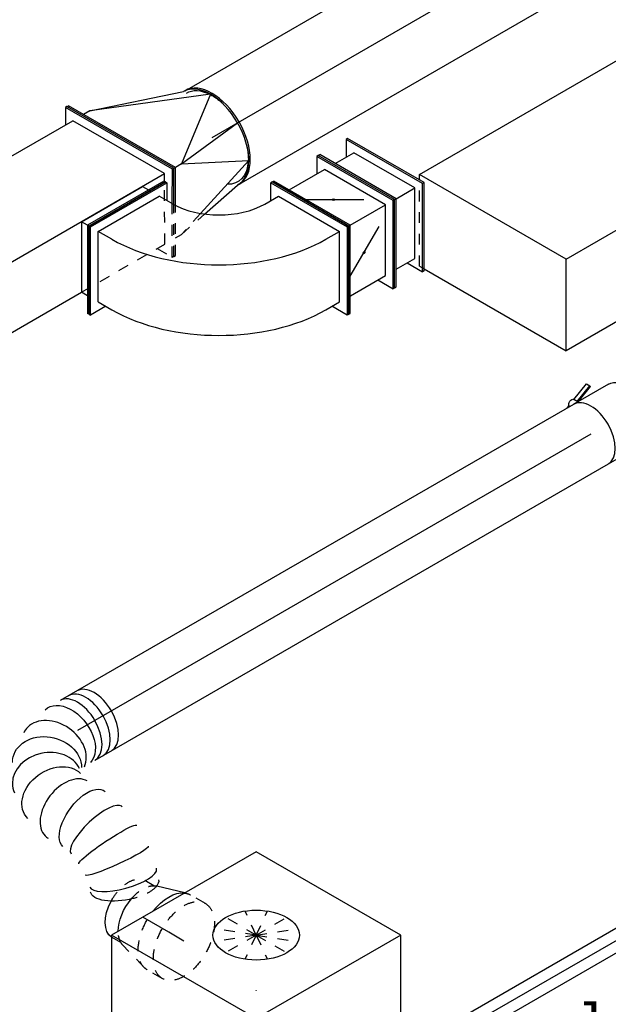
# Model space of a CAD drawing. Extents: x -257677 to 221252, y -185516 to 120782.
# Tile 142 of 171: x -51427 to -50065, y -13513 to -11234. Entities that reach past the tile are written whole.
import ezdxf
from ezdxf.enums import TextEntityAlignment as Align
from ezdxf.lldxf.tags import DXFTag

# ---------------------------------------------------------------- set-up
doc = ezdxf.new("R2010")
doc.units = 0
doc.header["$LTSCALE"] = 50
doc.linetypes.add('STREEPJES', pattern=[0.1, 0.05, -0.05])
doc.layers.get('0').update_dxf_attribs({"linetype": 'CONTINUOUS'})
for name, color, linetype in [('WL524---_D', 153, 'CONTINUOUS'), ('WL524---_HARTLIJN', 8, 'CONTINUOUS'), ('WL570---_TOEVOER', 3, 'CONTINUOUS'), ('WL570---_TOEVOER_HL', 8, 'CONTINUOUS'), ('WL570---_TOEVOER_RST', 2, 'CONTINUOUS'), ('WL570---_TOEVOER_RST_HL', 1, 'CONTINUOUS'), ('WL5911--_D', 2, 'CONTINUOUS'), ('WM570---_TOEVOER_PR', 1, 'CONTINUOUS'), ('WM570---_TOEVOER_RST_PR', 1, 'CONTINUOUS')]:
    doc.layers.add(name, color=color, linetype=linetype)
doc.styles.add('BURO-018', font='ARIAL.TTF', dxfattribs={"height": 63})
doc.styles.add('BURO-025', font='ARIAL.TTF', dxfattribs={"height": 125})
tags = doc.linetypes.add('CENTER2', pattern=[28.575, 19.05, -3.175, 3.175, -3.175]).pattern_tags.tags
tags[10:11] = [DXFTag(74, 4), DXFTag(75, 0), DXFTag(340, '0'), DXFTag(46, 1.0), DXFTag(50, 0.0), DXFTag(44, 0.0), DXFTag(45, 0.0)]
tags[8:9] = [DXFTag(74, 4), DXFTag(75, 0), DXFTag(340, '0'), DXFTag(46, 1.0), DXFTag(50, 0.0), DXFTag(44, 0.0), DXFTag(45, 0.0)]
tags[6:7] = [DXFTag(74, 4), DXFTag(75, 0), DXFTag(340, '0'), DXFTag(46, 1.0), DXFTag(50, 0.0), DXFTag(44, 0.0), DXFTag(45, 0.0)]
tags[4:5] = [DXFTag(74, 4), DXFTag(75, 0), DXFTag(340, '0'), DXFTag(46, 1.0), DXFTag(50, 0.0), DXFTag(44, 0.0), DXFTag(45, 0.0)]

# ---------------------------------------------------------------- blocks, each defined once
blk = doc.blocks.new('*U1235')
at = {"color": 0, "ltscale": 10}
for p, q in [((5120.6, 212.1, -2970), (5100.2, 176.8, -2970)), ((5124.6, 212.1, -2970), (5120.6, 212.1, -2970)), ((5263.5, -35.4, -2970), (5120.6, 212.1, -2970)), ((5267.5, -35.4, -2970), (5124.6, 212.1, -2970)), ((4.1, 176.8, -2970), (5120.6, 176.8, -2970)), ((5243, -35.4, -2970), (5120.6, 176.8, -2970)), ((126.6, -35.4, -2970), (5243, -35.4, -2970)), ((5223.6, -104.3, -2970), (5263.5, -35.4, -2970)), ((5225.7, -107.9, -2970), (5267.5, -35.4, -2970)), ((5233.8, -51.3, -2970), (5243, -35.4, -2970)), ((5267.5, -35.4, -2970), (5263.5, -35.4, -2970)), ((44.9, -176.8, -2970), (4938.8, -176.8, -2970))]:
    blk.add_line(p, q, dxfattribs=at)
at = {"color": 8, "linetype": 'STREEPJES', "ltscale": 10}
for p, q in [((5161.4, -176.8, -2970), (5233.8, -51.3, -2970)), ((5161.4, -212.1, -2970), (5223.6, -104.3, -2970)), ((5165.5, -212.1, -2970), (5225.7, -107.9, -2970)), ((4938.8, -176.8, -2970), (5161.4, -176.8, -2970)), ((5141, -176.8, -2970), (5161.4, -212.1, -2970)), ((5165.5, -212.1, -2970), (5161.4, -212.1, -2970))]:
    blk.add_line(p, q, dxfattribs=at)
at = {"layer": 'WM570---_TOEVOER_PR', "color": 1, "style": 'BURO-018'}
blk.add_attdef('POSNR', text='', height=90, dxfattribs=at).set_placement((0, 0), align=Align.MIDDLE)
blk = doc.blocks.new('*U1337')
at = {"color": 0, "ltscale": 10}
for p, q in [((-2, 124.9, 855.7), (-3.6, 124.8, 855.7)), ((0, 125, 855.7), (5103.4, 125, 855.7)), ((0, -125, 855.7), (5103.4, -125, 855.7))]:
    blk.add_line(p, q, dxfattribs=at)
blk.add_ellipse((0, 0, 855.7), major_axis=(0, 125), ratio=0.57735, start_param=3.141593, end_param=6.283185, dxfattribs=at)
at = {"layer": 'WL570---_TOEVOER_HL', "linetype": 'CENTER2'}
blk.add_line((0, 0, 855.7), (5103.4, 0, 855.7), dxfattribs=at)
at = {"layer": 'WM570---_TOEVOER_PR', "color": 1, "style": 'BURO-018'}
blk.add_attdef('POSNR', text='', height=90, dxfattribs=at).set_placement((0, 0), align=Align.MIDDLE)
blk = doc.blocks.new('*U1340')
at = {"color": 0, "ltscale": 10}
for p, q in [((-24.5, 212.1, 671), (-20.4, 212.1, 671)), ((118.4, -35.4, 671), (-24.5, 212.1, 671)), ((122.5, -35.4, 671), (-20.4, 212.1, 671)), ((16.3, 176.8, 671), (0, 176.8, 671)), ((277.6, 70.7, 671), (16.3, 176.8, 671)), ((16.3, 176.8, 671), (226.6, 107.3, 671)), ((230.7, 107.3, 671), (226.6, 107.3, 671)), ((277.6, 70.7, 671), (138.8, -35.4, 671)), ((138.8, -35.4, 671), (298.7, -17.7, 671)), ((76.5, -107.9, 671), (118.4, -35.4, 671)), ((78.6, -111.3, 671), (122.5, -35.4, 671)), ((118.4, -35.4, 671), (122.5, -35.4, 671)), ((138.8, -35.4, 671), (122.5, -35.4, 671)), ((138.8, -35.4, 671), (277.6, -106.1, 671)), ((277.6, -106.1, 671), (119.6, -156.7, 671)), ((127.1, -162.7, 671), (226.6, -142.7, 671)), ((230.7, -142.7, 671), (226.6, -142.7, 671))]:
    blk.add_line(p, q, dxfattribs=at)
at = {"color": 8, "linetype": 'STREEPJES', "ltscale": 10}
for p, q in [((16.3, -212.1, 671), (76.5, -107.9, 671)), ((20.4, -212.1, 671), (78.6, -111.3, 671)), ((119.6, -156.7, 671), (57.2, -176.8, 671)), ((40.8, -176.8, 671), (57.2, -176.8, 671)), ((57.2, -176.8, 671), (127.1, -162.7, 671)), ((16.3, -212.1, 671), (20.4, -212.1, 671))]:
    blk.add_line(p, q, dxfattribs=at)
at = {"color": 0, "ltscale": 10}
for centre in [(226.6, -17.7, 671), (230.7, -17.7, 671)]:
    blk.add_ellipse(centre, major_axis=(0, 125), ratio=0.57735, start_param=3.141593, end_param=6.283185, dxfattribs=at)
at = {"color": 0, "ltscale": 10, "extrusion": (-3.41963e-17, 8.3842e-17, -1)}
for start_param, end_param in [(0, 0.72316), (0.738773, 1.070354), (2.071238, 2.404702), (2.416271, 3.500693)]:
    blk.add_ellipse((230.7, -17.7, 671), major_axis=(0, 118.8), ratio=0.57735, start_param=start_param, end_param=end_param, dxfattribs=at)
at = {"layer": 'WM570---_TOEVOER_PR', "color": 1, "style": 'BURO-018'}
blk.add_attdef('POSNR', text='', height=90, dxfattribs=at).set_placement((0, 0), align=Align.MIDDLE)
blk = doc.blocks.new('*U1341')
at = {"color": 0, "ltscale": 10}
for p, q in [((0, 176.8, 536.7), (4.1, 176.8, 536.7)), ((102.1, 0, 536.7), (0, 176.8, 536.7)), ((106.1, 0, 536.7), (4.1, 176.8, 536.7)), ((74.5, 176.8, 536.7), (54.1, 141.4, 536.7)), ((78.6, 176.8, 536.7), (74.5, 176.8, 536.7)), ((176.5, 0, 536.7), (74.5, 176.8, 536.7)), ((180.6, 0, 536.7), (78.6, 176.8, 536.7)), ((24.5, 141.4, 536.7), (74.5, 141.4, 536.7)), ((156.1, 0, 536.7), (74.5, 141.4, 536.7)), ((4.1, -176.8, 536.7), (106.1, 0, 536.7)), ((74.5, -141.4, 536.7), (156.1, 0, 536.7)), ((102.1, 0, 536.7), (106.1, 0, 536.7)), ((106.1, 0, 536.7), (156.1, 0, 536.7)), ((0, -176.8, 536.7), (102.1, 0, 536.7)), ((74.5, -176.8, 536.7), (176.5, 0, 536.7)), ((78.6, -176.8, 536.7), (180.6, 0, 536.7)), ((180.6, 0, 536.7), (176.5, 0, 536.7)), ((24.5, -141.4, 536.7), (74.5, -141.4, 536.7)), ((54.1, -141.4, 536.7), (74.5, -176.8, 536.7)), ((0, -176.8, 536.7), (4.1, -176.8, 536.7)), ((78.6, -176.8, 536.7), (74.5, -176.8, 536.7))]:
    blk.add_line(p, q, dxfattribs=at)
at = {"layer": 'WM570---_TOEVOER_PR', "color": 1, "style": 'BURO-018'}
blk.add_attdef('POSNR', text='', height=90, dxfattribs=at).set_placement((0, 0), align=Align.MIDDLE)
blk = doc.blocks.new('*U1342')
at = {"ltscale": 10}
h = blk.add_hatch(color=2, dxfattribs=at)
edge = h.paths.add_edge_path()
edge.add_ellipse((40.8, 70.7), major_axis=(2.6, -1.5), ratio=0.57735, start_angle=0, end_angle=360)
h = blk.add_hatch(color=2, dxfattribs=at)
edge = h.paths.add_edge_path()
edge.add_ellipse((40.8, -70.7), major_axis=(-2.6, -1.5), ratio=0.57735, start_angle=0, end_angle=360)
at = {"color": 2, "ltscale": 10}
for p, q in [((-61.2, 176.8, 493.4), (-57.2, 176.8, 493.4)), ((40.8, 0, 493.4), (-61.2, 176.8, 493.4)), ((44.9, 0, 493.4), (-57.2, 176.8, 493.4)), ((57.2, 176.8, 493.4), (36.7, 141.4, 493.4)), ((61.2, 176.8, 493.4), (57.2, 176.8, 493.4)), ((159.2, 0, 493.4), (57.2, 176.8, 493.4)), ((163.3, 0, 493.4), (61.2, 176.8, 493.4)), ((-36.7, 141.4, 493.4), (57.2, 141.4, 493.4)), ((138.8, 0, 493.4), (57.2, 141.4, 493.4)), ((-14.3, 102.5, 493.4), (101.4, 35.7, 493.4)), ((-61.2, -176.8, 493.4), (40.8, 0, 493.4)), ((-57.2, -176.8, 493.4), (44.9, 0, 493.4)), ((40.8, 0, 493.4), (44.9, 0, 493.4)), ((44.9, 0, 493.4), (138.8, 0, 493.4)), ((57.2, -141.4, 493.4), (138.8, 0, 493.4)), ((57.2, -176.8, 493.4), (159.2, 0, 493.4)), ((61.2, -176.8, 493.4), (163.3, 0, 493.4)), ((163.3, 0, 493.4), (159.2, 0, 493.4)), ((-14.3, -102.5, 493.4), (101.4, -35.7, 493.4)), ((-36.7, -141.4, 493.4), (57.2, -141.4, 493.4)), ((36.7, -141.4, 493.4), (57.2, -176.8, 493.4)), ((-61.2, -176.8, 493.4), (-57.2, -176.8, 493.4)), ((61.2, -176.8, 493.4), (57.2, -176.8, 493.4))]:
    blk.add_line(p, q, dxfattribs=at)
for centre, major_axis in [((40.8, 70.7, 493.4), (2.6, -1.5)), ((40.8, -70.7, 493.4), (-2.6, -1.5))]:
    blk.add_ellipse(centre, major_axis=major_axis, ratio=0.57735, dxfattribs=at)
at = {"layer": 'WL570---_TOEVOER', "color": 1, "style": 'BURO-018'}
blk.add_attdef('I', text='', height=90, dxfattribs=at).set_placement((0, 0), align=Align.MIDDLE)
at = {"layer": 'WM570---_TOEVOER_PR', "color": 1, "style": 'BURO-018'}
blk.add_attdef('POSNR', text='', height=90, dxfattribs=at).set_placement((0, 0), align=Align.MIDDLE)
blk = doc.blocks.new('*U1343')
at = {"color": 0, "ltscale": 10}
for p, q in [((-30.6, 300.5, 276.9), (-32.7, 297, 276.9)), ((-32.7, 297, 276.9), (171.5, 297, 276.9)), ((-12.2, 261.6, 276.9), (-32.7, 297, 276.9)), ((-30.6, 300.5, 276.9), (173.5, 300.5, 276.9)), ((173.5, 300.5, 276.9), (171.5, 297, 276.9)), ((171.5, 297, 276.9), (273.5, 120.2, 276.9)), ((173.5, 300.5, 276.9), (275.6, 123.7, 276.9)), ((-20.4, 247.5, 276.9), (-2, 279.3, 276.9)), ((-2, 279.3, 276.9), (161.3, 279.3, 276.9)), ((142.9, 247.5, 276.9), (161.3, 279.3, 276.9)), ((242.9, 137.9, 276.9), (161.3, 279.3, 276.9)), ((-347, 0, 276.9), (-244.9, 176.8, 276.9)), ((-342.9, 0, 276.9), (-240.9, 176.8, 276.9)), ((-244.9, 176.8, 276.9), (-240.9, 176.8, 276.9)), ((-240.9, 176.8, 276.9), (-220.5, 141.4, 276.9)), ((-322.5, 0, 276.9), (-240.9, 141.4, 276.9)), ((-204.1, 141.4, 276.9), (-240.9, 141.4, 276.9)), ((224.5, 106.1, 276.9), (242.9, 137.9, 276.9)), ((273.5, 120.2, 276.9), (232.7, 120.2, 276.9)), ((275.6, 123.7, 276.9), (273.5, 120.2, 276.9)), ((-347, 0, 276.9), (-342.9, 0, 276.9)), ((-244.9, -176.8, 276.9), (-347, 0, 276.9)), ((-240.9, -176.8, 276.9), (-342.9, 0, 276.9)), ((-240.9, -141.4, 276.9), (-322.5, 0, 276.9)), ((-285.8, 0, 276.9), (-322.5, 0, 276.9)), ((-220.5, -141.4, 276.9), (-240.9, -176.8, 276.9)), ((-240.9, -141.4, 276.9), (-204.1, -141.4, 276.9)), ((-244.9, -176.8, 276.9), (-240.9, -176.8, 276.9))]:
    blk.add_line(p, q, dxfattribs=at)
for centre, major_axis in [((-142.9, 247.5, 276.9), (303.1, 175)), ((-142.9, 247.5, 276.9), (129.9, 75)), ((-61.2, 106.1, 276.9), (303.1, 175))]:
    blk.add_ellipse(centre, major_axis=major_axis, ratio=0.57735, start_param=3.926991, end_param=5.497787, dxfattribs=at)
at = {"layer": 'WM570---_TOEVOER_PR', "color": 1, "style": 'BURO-018'}
blk.add_attdef('POSNR', text='', height=90, dxfattribs=at).set_placement((0, 0), align=Align.MIDDLE)
blk = doc.blocks.new('*U1344')
at = {"color": 0, "ltscale": 10}
for p, q in [((36.7, 176.8, 479), (-65.3, 0, 479)), ((40.8, 176.8, 479), (-61.2, 0, 479)), ((40.8, 176.8, 479), (36.7, 176.8, 479)), ((-81.6, 0, 479), (0, 141.4, 479)), ((0, 141.4, 479), (16.3, 141.4, 479)), ((-65.3, 0, 479), (36.7, -176.8, 479)), ((-65.3, 0, 479), (-81.6, 0, 479)), ((-81.6, 0, 479), (0, -141.4, 479)), ((-61.2, 0, 479), (-65.3, 0, 479)), ((-61.2, 0, 479), (40.8, -176.8, 479)), ((16.3, -141.4, 479), (0, -141.4, 479)), ((40.8, -176.8, 479), (36.7, -176.8, 479))]:
    blk.add_line(p, q, dxfattribs=at)
at = {"color": 8, "linetype": 'STREEPJES', "ltscale": 10}
for p, q in [((16.3, 141.4, 479), (20.4, 141.4, 479)), ((-61.2, 0, 479), (-65.3, 0, 479)), ((20.4, -141.4, 479), (16.3, -141.4, 479))]:
    blk.add_line(p, q, dxfattribs=at)
at = {"layer": 'WM570---_TOEVOER_PR', "color": 1, "style": 'BURO-018'}
blk.add_attdef('POSNR', text='', height=90, dxfattribs=at).set_placement((0, 0), align=Align.MIDDLE)
blk = doc.blocks.new('*U1365')
at = {"color": 0, "ltscale": 10}
for p, q in [((29.1, 25, -2479.6), (3409.7, 25, -2479.6)), ((29.1, -25, -2479.6), (3409.7, -25, -2479.6))]:
    blk.add_line(p, q, dxfattribs=at)
at = {"layer": 'WL524---_HARTLIJN', "linetype": 'CENTER2'}
blk.add_line((0, 0, -2479.6), (3430.4, 0, -2479.6), dxfattribs=at)
at = {"layer": 'WL524---_D', "color": 1, "style": 'BURO-018'}
blk.add_attdef('POSNR', text='', height=90, dxfattribs=at).set_placement((0, 0), align=Align.MIDDLE)
blk = doc.blocks.new('*U1543')
at = {"color": 0, "ltscale": 10}
for p, q in [((0, 80, -142.1), (1371, 80, -142.1)), ((0, -80, -142.1), (1371, -80, -142.1))]:
    blk.add_line(p, q, dxfattribs=at)
blk.add_ellipse((1371, 0, -142.1), major_axis=(0, -80), ratio=0.57735, start_param=3.141593, end_param=6.283185, dxfattribs=at)
at = {"layer": 'WL570---_TOEVOER_HL', "linetype": 'CENTER2'}
blk.add_line((0, 0, -142.1), (1371, 0, -142.1), dxfattribs=at)
at = {"layer": 'WM570---_TOEVOER_PR', "color": 1, "style": 'BURO-018'}
blk.add_attdef('POSNR', text='', height=90, dxfattribs=at).set_placement((0, 0), align=Align.MIDDLE)
blk = doc.blocks.new('*U1544')
at = {"color": 2, "ltscale": 10}
for p, q in [((-46.7, 80, -109.1), (46.7, 80, -109.1)), ((-46.7, -80, -109.1), (35.2, -80, -109.1)), ((-7.6, -96.7, -109.1), (35.2, -80.1, -109.1)), ((36, -81.5, -109.1), (-7.5, -98.4, -109.1)), ((40.4, -89, -109.1), (-3.1, -105.9, -109.1)), ((35.2, -80, -109.1), (40.7, -89.6, -109.1)), ((35.2, -80, -109.1), (46.7, -80, -109.1)), ((56.3, -80, -109.1), (57.7, -82.3, -109.1)), ((63.7, -80, -109.1), (57.7, -82.3, -109.1)), ((-7.5, -98.4, -109.1), (-7.6, -96.7, -109.1)), ((-3.1, -105.9, -109.1), (-7.5, -98.4, -109.1))]:
    blk.add_line(p, q, dxfattribs=at)
at = {"color": 2, "ltscale": 10, "extrusion": (-1.37781e-16, -1.65999e-17, -1)}
for centre, major_axis, start_param in [((-46.7, 0, -109.1), (0, -80), 0), ((49, -84.9, -109.1), (8.26, 4.77), 0.401996)]:
    blk.add_ellipse(centre, major_axis=major_axis, ratio=0.57735, start_param=start_param, end_param=3.141593, dxfattribs=at)
at = {"color": 2, "ltscale": 10}
blk.add_ellipse((46.7, 0, -109.1), major_axis=(0, -80), ratio=0.57735, start_param=3.141593, end_param=6.283185, dxfattribs=at)
at = {"layer": 'WL570---_TOEVOER', "color": 1, "style": 'BURO-018'}
blk.add_attdef('I', text='', height=90, dxfattribs=at).set_placement((0, 0), align=Align.MIDDLE)
at = {"layer": 'WM570---_TOEVOER_PR', "color": 1, "style": 'BURO-018'}
blk.add_attdef('POSNR', text='', height=90, dxfattribs=at).set_placement((0, 0), align=Align.MIDDLE)
blk = doc.blocks.new('*U1546')
at = {"color": 0, "ltscale": 10}
for p, q in [((46, 368.8, -1080.3), (45.7, 367.5, -1080.3)), ((43.5, 204.4, -1080.3), (43.8, 203.1, -1080.3))]:
    blk.add_line(p, q, dxfattribs=at)
at = {"color": 0, "ltscale": 10, "extrusion": (-1.03585e-16, -4.2938e-18, -1)}
for centre, major_axis, ratio, start_param, end_param in [((130, 366.1, -1080.3), (-75.3, 27), 0.410219, 0, 0.484633), ((130, 366.1, -1080.3), (-75.3, 27), 0.410219, 1.39772, 3.141593), ((116.3, 306.4, -1080.3), (79.9, -7.4), 0.108278, 3.133049, 6.274641), ((115.7, 263.6, -1080.3), (-80.1, -5.2), 0.106206, 3.149969, 6.291562), ((133.9, 184.9, -1080.3), (-73.3, -32.8), 0.497589, 3.193254, 6.334847), ((167.1, 104.2, -1080.3), (-80.2, -6.9), 0.750739, 3.009293, 6.150885), ((70.5, 0, -1080.3), (10.5, -79.7), 0.646887, 6.198226, 9.339819), ((145.4, 33.9, -1080.3), (59.5, -54.4), 0.803023, 6.107746, 9.249338)]:
    blk.add_ellipse(centre, major_axis=major_axis, ratio=ratio, start_param=start_param, end_param=end_param, dxfattribs=at)
at = {"color": 8, "linetype": 'STREEPJES', "ltscale": 10, "extrusion": (-1.03585e-16, -4.2938e-18, -1)}
blk.add_ellipse((130, 366.1, -1080.3), major_axis=(-75.3, 27), ratio=0.410219, start_param=0.484633, end_param=1.39772, dxfattribs=at)
at = {"color": 0, "ltscale": 10}
for centre, major_axis, ratio, start_param, end_param in [((123.4, 347.7, -1080.3), (-77.6, 20.4), 0.31503, 3.168879, 6.255899), ((121.7, 222.1, -1080.3), (78.2, 18.3), 0.313107, 3.168675, 6.256103), ((155.6, 147.4, -1080.3), (74.3, 30.8), 0.646887, 3.226552, 6.198226), ((155.6, 147.4, -1080.3), (74.3, 30.8), 0.646887, 6.198226, 6.368145), ((0, 0, -1080.3), (0, -80), 0.57735, 3.141593, 6.283185), ((22.3, 0, -1080.3), (0, -80), 0.57735, 3.141593, 6.283185), ((113.7, 11.6, -1080.3), (-34.1, 73), 0.750739, 0.1323, 3.009293), ((163.7, 65.5, -1080.3), (76.9, -24.3), 0.803023, 3.317032, 6.107746), ((163.7, 65.5, -1080.3), (76.9, -24.3), 0.803023, 6.107746, 6.458625), ((113.7, 11.6, -1080.3), (-34.1, 73), 0.750739, 3.009293, 3.273893)]:
    blk.add_ellipse(centre, major_axis=major_axis, ratio=ratio, start_param=start_param, end_param=end_param, dxfattribs=at)
at = {"layer": 'WM570---_TOEVOER_PR', "color": 1, "style": 'BURO-018'}
blk.add_attdef('POSNR', text='', height=90, dxfattribs=at).set_placement((0, 0), align=Align.MIDDLE)
blk = doc.blocks.new('*U1547')
at = {"color": 8, "linetype": 'STREEPJES', "ltscale": 10}
for p, q in [((-40.4, 100, -1460.7), (0, 100, -1460.7)), ((9.6, 98.6, -1460.7), (77.2, 78.9, -1460.7)), ((84, 76, -1460.7), (107.7, 76, -1460.7)), ((107.7, 76, -1460.7), (108.8, 76, -1460.7)), ((107.7, 76, -1460.7), (108.8, 76, -1460.7)), ((84, -76, -1460.7), (107.7, -76, -1460.7)), ((-40.4, -100, -1460.7), (0, -100, -1460.7)), ((9.6, -98.6, -1460.7), (13.5, -97.5, -1460.7))]:
    blk.add_line(p, q, dxfattribs=at)
at = {"color": 0, "ltscale": 10}
blk.add_line((13.5, -97.5, -1460.7), (77.2, -78.9, -1460.7), dxfattribs=at)
at = {"color": 8, "linetype": 'STREEPJES', "ltscale": 10, "extrusion": (-1.38778e-17, -8.01234e-18, -1)}
for centre, major_axis, start_param, end_param in [((-40.4, 0, -1460.7), (0, 100), 0, 6.280044), ((0, 0, -1460.7), (0, 100), 0, 1.810949), ((0, 0, -1460.7), (0, 100), 0, 1.810949), ((0, 0, -1460.7), (0, 100), 0, 1.810949), ((69.6, 0, -1460.7), (0, 80), 0.166759, 0.789148), ((69.6, 0, -1460.7), (0, 80), 0.166759, 0.789148), ((107.7, 0, -1460.7), (0, 76), 1.515461, 3.141593), ((107.7, 0, -1460.7), (0, 76), 1.515461, 3.141593), ((69.6, 0, -1460.7), (0, 80), 1.865926, 2.974833), ((69.6, 0, -1460.7), (0, 80), 1.865926, 2.974833), ((0, 0, -1460.7), (0, 100), 2.90144, 3.141593), ((0, 0, -1460.7), (0, 100), 2.90144, 3.141593), ((0, 0, -1460.7), (0, 100), 2.90144, 3.141593)]:
    blk.add_ellipse(centre, major_axis=major_axis, ratio=0.57735, start_param=start_param, end_param=end_param, dxfattribs=at)
at = {"color": 0, "ltscale": 10, "extrusion": (-1.38778e-17, -8.01234e-18, -1)}
for centre, major_axis, start_param, end_param in [((107.7, 0, -1460.7), (0, 76), 0.025636, 1.515461), ((107.7, 0, -1460.7), (0, 76), 0.025636, 1.515461), ((69.6, 0, -1460.7), (0, 80), 0.789148, 1.865926), ((69.6, 0, -1460.7), (0, 80), 0.789148, 1.865926), ((0, 0, -1460.7), (0, 100), 1.810949, 2.90144), ((0, 0, -1460.7), (0, 100), 1.810949, 2.90144), ((0, 0, -1460.7), (0, 100), 1.810949, 2.90144)]:
    blk.add_ellipse(centre, major_axis=major_axis, ratio=0.57735, start_param=start_param, end_param=end_param, dxfattribs=at)
at = {"layer": 'WL570---_TOEVOER_RST_HL', "linetype": 'CENTER2'}
for p, q in [((-40.4, 0, -1460.7), (0, 0, -1460.7)), ((0, 0, -1460.7), (69.6, 0, -1460.7))]:
    blk.add_line(p, q, dxfattribs=at)
blk.add_circle((69.6, 0, -1460.7), 0.075, dxfattribs=at)
at = {"layer": 'WM570---_TOEVOER_RST_PR', "color": 1, "style": 'BURO-018'}
blk.add_attdef('POSNR', text='', height=90, dxfattribs=at).set_placement((0, 0), align=Align.MIDDLE)
blk = doc.blocks.new('*U1626')
at = {"color": 0, "ltscale": 10}
for p, q in [((-225.4, 278.6, -1612.8), (-345.8, 70, -1612.8)), ((160.8, 278.6, -1612.8), (-225.4, 278.6, -1612.8)), ((-32.3, -55.9, -1612.8), (-225.4, 278.6, -1612.8)), ((354, -55.9, -1612.8), (160.8, 278.6, -1612.8)), ((-430.7, 95.5, -1612.8), (-428.7, 99, -1612.8)), ((-430.7, 95.5, -1612.8), (-207.8, -290.6, -1612.8)), ((-329, 99, -1612.8), (-428.7, 99, -1612.8)), ((-428.7, 99, -1612.8), (-203.7, -290.6, -1612.8)), ((-345.8, 70, -1612.8), (-152.7, -264.5, -1612.8)), ((-152.7, -264.5, -1612.8), (-32.3, -55.9, -1612.8)), ((354, -55.9, -1612.8), (-32.3, -55.9, -1612.8)), ((233.5, -264.5, -1612.8), (354, -55.9, -1612.8)), ((282.1, -290.6, -1612.8), (250.3, -235.5, -1612.8)), ((-152.7, -264.5, -1612.8), (233.5, -264.5, -1612.8))]:
    blk.add_line(p, q, dxfattribs=at)
at = {"color": 8, "linetype": 'STREEPJES', "ltscale": 10}
for p, q in [((64.3, 111.4, -1612.8), (-11.9, 172.6, -1612.8)), ((64.3, 111.4, -1612.8), (23.5, 182.1, -1612.8)), ((64.3, 111.4, -1612.8), (69.8, 172.6, -1612.8)), ((64.3, 111.4, -1612.8), (-26.8, 146.7, -1612.8)), ((64.3, 111.4, -1612.8), (114.6, 146.7, -1612.8)), ((64.3, 111.4, -1612.8), (-17.4, 111.4, -1612.8)), ((64.3, 111.4, -1612.8), (14, 76, -1612.8)), ((64.3, 111.4, -1612.8), (58.8, 50.1, -1612.8)), ((64.3, 111.4, -1612.8), (105.1, 40.7, -1612.8)), ((64.3, 111.4, -1612.8), (140.5, 50.1, -1612.8)), ((64.3, 111.4, -1612.8), (155.4, 76, -1612.8)), ((64.3, 111.4, -1612.8), (145.9, 111.4, -1612.8)), ((-207.8, -290.6, -1612.8), (-187.8, -325.3, -1612.8)), ((-203.7, -290.6, -1612.8), (-185.8, -321.7, -1612.8)), ((300.1, -321.7, -1612.8), (282.1, -290.6, -1612.8)), ((-185.8, -321.7, -1612.8), (-187.8, -325.3, -1612.8)), ((-187.8, -325.3, -1612.8), (298, -325.3, -1612.8)), ((-185.8, -321.7, -1612.8), (300.1, -321.7, -1612.8)), ((298, -325.3, -1612.8), (300.1, -321.7, -1612.8))]:
    blk.add_line(p, q, dxfattribs=at)
at = {"color": 0, "ltscale": 10}
blk.add_ellipse((64.3, 111.4, -1612.8), major_axis=(86.6, -50), ratio=0.57735, dxfattribs=at)
at = {"layer": 'WL570---_TOEVOER_RST_HL', "linetype": 'CENTER2'}
blk.add_circle((0, 0, -1612.8), 0.075, dxfattribs=at)
at = {"layer": 'WL570---_TOEVOER_RST', "color": 1, "style": 'BURO-018'}
for tag in ['MC', 'Q']:
    blk.add_attdef(tag, text='', height=90, dxfattribs=at).set_placement((0, 0), align=Align.MIDDLE)
at = {"layer": 'WM570---_TOEVOER_RST_PR', "color": 1, "style": 'BURO-018'}
blk.add_attdef('POSNR', text='', height=90, dxfattribs=at).set_placement((0, 0), align=Align.MIDDLE)
blk = doc.blocks.new('*U1630')
at = {"color": 2, "ltscale": 10}
for p, q in [((-432.7, -226.3, 679.6), (-65.3, 410.1, 679.6)), ((326.6, 410.1, 679.6), (-65.3, 410.1, 679.6)), ((-40.8, -226.3, 679.6), (326.6, 410.1, 679.6)), ((326.6, 410.1, 679.6), (414.3, 258.2, 679.6)), ((418.9, 202.4, 679.6), (382.9, 139.9, 679.6)), ((314.5, 21.5, 679.6), (296.1, -10.4, 679.6)), ((227.7, -128.9, 679.6), (208.5, -162.1, 679.6)), ((-40.8, -226.3, 679.6), (-432.7, -226.3, 679.6)), ((-426.4, -237.3, 679.6), (-432.7, -226.3, 679.6)), ((65.3, -410.1, 679.6), (-40.8, -226.3, 679.6)), ((140.1, -280.5, 679.6), (65.3, -410.1, 679.6)), ((-314.2, -410.1, 679.6), (65.3, -410.1, 679.6))]:
    blk.add_line(p, q, dxfattribs=at)
at = {"color": 8, "linetype": 'STREEPJES', "ltscale": 10}
for p, q in [((414.3, 258.2, 679.6), (432.7, 226.3, 679.6)), ((432.7, 226.3, 679.6), (418.9, 202.4, 679.6)), ((382.9, 139.9, 679.6), (314.5, 21.5, 679.6)), ((296.1, -10.4, 679.6), (227.7, -128.9, 679.6)), ((208.5, -162.1, 679.6), (140.1, -280.5, 679.6)), ((-326.6, -410.1, 679.6), (-426.4, -237.3, 679.6)), ((-326.6, -410.1, 679.6), (-314.2, -410.1, 679.6))]:
    blk.add_line(p, q, dxfattribs=at)
at = {"layer": 'WL5911--_D', "color": 2, "style": 'BURO-025'}
blk.add_attdef('POSNR', text='', height=125, dxfattribs=at).set_placement((0, 0), align=Align.MIDDLE)

msp = doc.modelspace()

# ---------------------------------------------------------------- block references
at = {"layer": 'WL524---_D', "rotation": 29.99999999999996}
msp.add_blockref('*U1365', (-51325.88915, -14103.65959, 2479.64119), dxfattribs=at)
at = {"layer": 'WL570---_TOEVOER'}
for name, p, rotation in [('*U1337', (-50981.65295, -11506.36013, -855.74502), 29.99999999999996), ('*U1340', (-51190.24945, -11606.38096, -670.99294), 29.99999999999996), ('*U1235', (-55649.53688, -14180.95176, 2970), 29.99999999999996), ('*U1343', (-50965.78916, -11885.03704, -276.91373), 329.9999999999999), ('*U1341', (-50647.59111, -11701.32531, -536.72135), 29.99999999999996), ('*U1342', (-50700.62412, -11731.94393, -493.42008), 29.99999999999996), ('*U1344', (-51213.27653, -11742.15014, -478.98632), 329.9999999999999), ('*U1544', (-50064.94492, -12170.20833, 109.05887), 210), ('*U1543', (-50105.42678, -12193.58055, 142.11217), 210), ('*U1546', (-51254.42413, -12856.95448, 1080.26458), 210)]:
    msp.add_blockref(name, p, dxfattribs=dict(at, rotation=rotation))
at = {"layer": 'WL570---_TOEVOER_RST'}
ref = msp.add_blockref('*U1626', (-50879.53144, -13481.54366, 1612.82678), dxfattribs=dict(at, rotation=29.99999999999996))
ref.add_attrib('Q', '220', dxfattribs={"color": 1, "height": 90, "style": 'BURO-018'}).set_placement((-50436.73753, -14108.69679), align=Align.MIDDLE)
ref.add_attrib('MC', 'J', dxfattribs={"color": 1, "height": 90, "style": 'BURO-018'}).set_placement((-50115.00395, -13551.43787), align=Align.MIDDLE)
at = {"layer": 'WL570---_TOEVOER_RST', "rotation": 150}
msp.add_blockref('*U1547', (-51081.76398, -13346.41348, 1460.69499), dxfattribs=at)
at = {"layer": 'WL5911--_D', "rotation": 329.9999999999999}
msp.add_blockref('*U1630', (-50013.9646, -11612.51144, -679.64365), dxfattribs=at)

doc.saveas('drawing.dxf')
